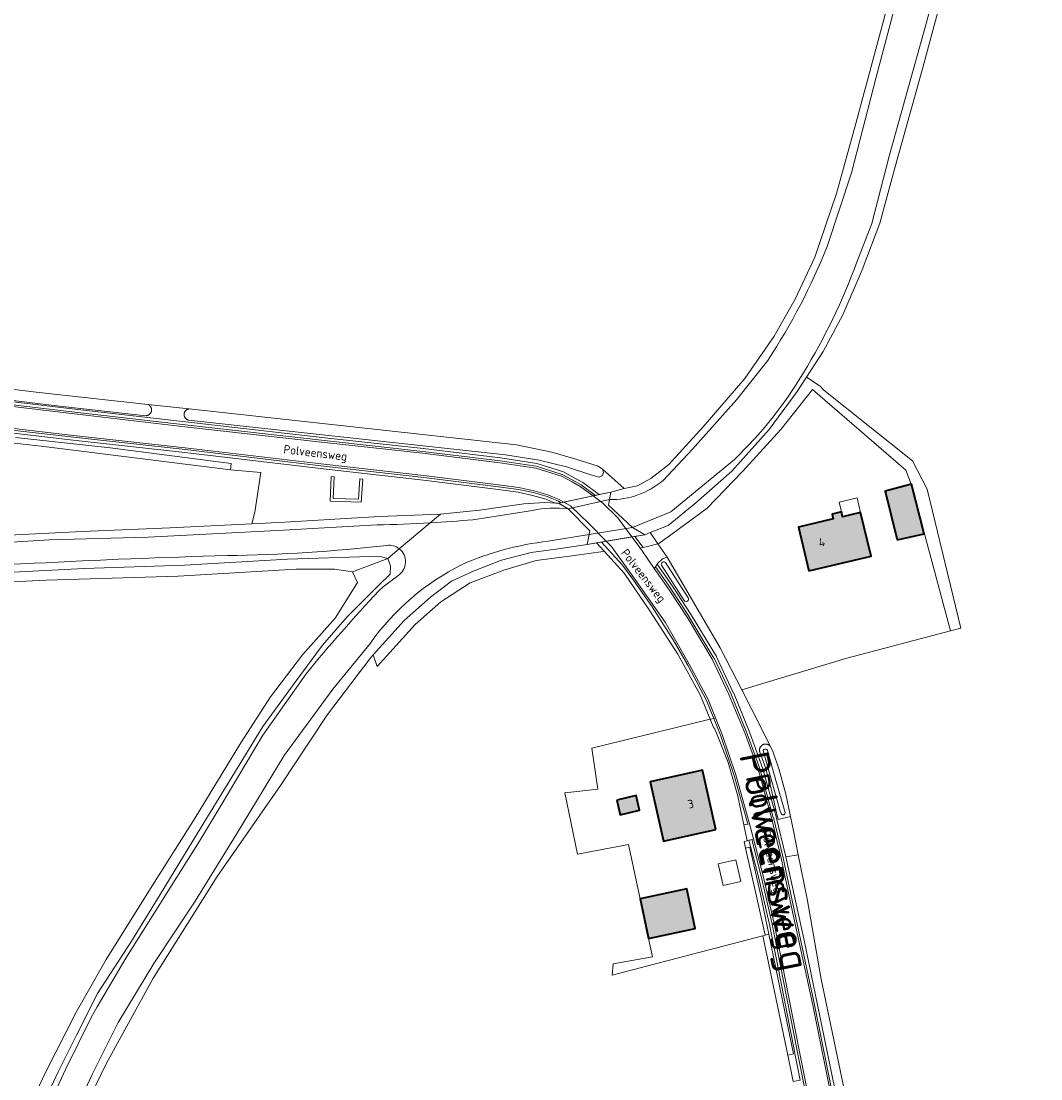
# Model space of a CAD drawing. Header units: metres. Extents: x 200031 to 204075, y 460125 to 464703.
# Tile 153 of 178: x 202792 to 203006, y 463139 to 463362. Entities that reach past the tile are written whole.
import ezdxf
from ezdxf.enums import TextEntityAlignment as Align

# ---------------------------------------------------------------- set-up
doc = ezdxf.new("R2010")
doc.units = ezdxf.units.M
doc.header["$LTSCALE"] = 2
for name, color, linetype, lineweight in [('B-WE-GR-BEPLANTING_CULTUUR_HEESTERS-GV', 253, 'Continuous', 18), ('B-WE-GR-GRAS-GV', 253, 'Continuous', 13), ('B-WE-KW-KUNSTWERK-GV', 253, 'Continuous', 18), ('B-WE-OG-BEBOUWING-GV', 253, 'Continuous', 35), ('B-WE-OG-BEBOUWING-T18', 253, 'Continuous', 18), ('B-WE-OG-BEBOUWING_LUIFEL-GV', 253, 'Continuous', 18), ('B-WE-OG-TERREIN_CULTUURSCHEIDING-GV', 253, 'Continuous', 18), ('B-WE-OG-TERREIN_ERF-GV', 253, 'Continuous', 18), ('B-WE-OG-TOPOGRAFIE-T18', 250, 'Continuous', 18), ('B-WE-OG-TOPOGRAFIE-T25_2000', 250, 'Continuous', 18), ('B-WE-OG-TOPOGRAFIE-T25_2500', 250, 'Continuous', 18), ('B-WE-OG-WATER_GREPPEL-GV', 253, 'Continuous', 18), ('B-WE-OG-WATER_SLOOT-GV', 253, 'Continuous', 18), ('B-WE-OG-WEG-GV', 253, 'Continuous', 18), ('B-WE-VH-VERHARDING_ASFALT-GV', 253, 'Continuous', 18), ('B-WE-VH-VERHARDING_BEDRIJFSVLOERPLAAT-GV', 253, 'Continuous', 18), ('B-WE-VH-VERHARDING_BETON-A', 254, 'Continuous', 25), ('B-WE-VH-VERHARDING_BETONSTRAATSTEEN-GV', 253, 'Continuous', 18), ('B-WE-VH-VERHARDING_FUNDERING_ZAND-GV', 253, 'Continuous', 18), ('B-WE-VH-VERHARDING_GRASBETONSTEEN-GV', 253, 'Continuous', 18)]:
    doc.layers.add(name, color=color, linetype=linetype, lineweight=lineweight)
doc.styles.add('NLCS-ISO-M1000-T18', font='NLCS-ISO.ttf', dxfattribs={"height": 1.8})
doc.styles.add('NLCS-ISO-M2000-T25', font='NLCS-ISO.ttf', dxfattribs={"height": 5})
doc.styles.add('NLCS-ISO-M2500-T25', font='NLCS-ISO.ttf', dxfattribs={"height": 6.25})

msp = doc.modelspace()

# ---------------------------------------------------------------- hatches: boundary and pattern name
at = {"layer": 'B-WE-VH-VERHARDING_BETON-A'}
h = msp.add_hatch(color=256, dxfattribs=at)
h.dxf.hatch_style = 1
h.paths.add_polyline_path([(202975.892, 463252.819), (202981.598, 463254.056), (202978.889, 463264.52), (202973.401, 463263.035)])
h = msp.add_hatch(color=256, dxfattribs=at)
h.dxf.hatch_style = 1
h.paths.add_polyline_path([(202957.359, 463246.273), (202970.411, 463249.386), (202968.222, 463258.561), (202964.437, 463257.658), (202964.189, 463258.699), (202962.205, 463258.226), (202962.441, 463257.235), (202955.159, 463255.498)])
h = msp.add_hatch(color=256, dxfattribs=at)
h.dxf.hatch_style = 1
h.paths.add_polyline_path([(202937.779, 463191.915), (202934.991, 463204.376), (202923.966, 463201.909), (202926.754, 463189.448)])
h = msp.add_hatch(color=256, dxfattribs=at)
h.dxf.hatch_style = 1
h.paths.add_polyline_path([(202916.913, 463198.028), (202917.629, 463194.986), (202921.736, 463195.972), (202921.008, 463199.036)])
h = msp.add_hatch(color=256, dxfattribs=at)
h.dxf.hatch_style = 1
h.paths.add_polyline_path([(202923.62, 463168.95), (202933.44, 463171.04), (202931.65, 463179.42), (202921.84, 463177.32)])

# ---------------------------------------------------------------- linework, layer by layer
at = {"layer": 'B-WE-GR-BEPLANTING_CULTUUR_HEESTERS-GV', "flags": 128}
msp.add_lwpolyline([(202862.871, 463265.63), (202862.594, 463261.384), (202857.257, 463261.528), (202857.468, 463266.1), (202856.87, 463266.152), (202856.63, 463260.944), (202863.155, 463260.769), (202863.469, 463265.578)], close=True, dxfattribs=at)
at = {"layer": 'B-WE-GR-GRAS-GV', "flags": 128}
for points in [[(202751.363, 463289.195), (202794.755, 463283.903), (202818.248, 463281.321), (202826.986, 463280.36), (202895.828, 463272.793), (202903.263, 463271.278), (202908.331, 463269.797), (202913.023, 463268.3), (202913.925, 463267.722), (202918.446, 463263.632), (202921.299, 463264.148), (202924.111, 463265.726), (202927.88, 463268.639), (202935.065, 463276.601), (202943.871, 463286.79), (202950.058, 463295.654), (202954.471, 463303.457), (202958.573, 463312.269), (202963.167, 463325.664), (202967.228, 463340.392), (202975.826, 463372.484), (202976.685, 463375.69)], [(202985.926, 463369.428), (202981.205, 463351.877), (202975.523, 463331.599), (202972.25, 463319.402), (202968.576, 463309.594), (202964.479, 463300.167), (202960.372, 463292.413), (202956.854, 463287.029), (202959.722, 463285.155), (202960.494, 463284.275), (202979.147, 463269.459), (202982.19, 463263.505), (202989.333, 463234.269), (202987.162, 463233.698), (202965.346, 463227.963), (202943.236, 463221.24), (202947.56, 463212.687), (202949.206, 463209.455), (202949.749, 463208.389), (202951.089, 463204.421), (202952.482, 463199.333), (202953.456, 463194.617), (202954.081, 463191.59), (202955.106, 463186.537), (202956.978, 463177.31), (202959.948, 463160.407), (202965.003, 463136.19)], [(202774.858, 463253.095), (202804.423, 463254.565), (202822.967, 463255.313), (202840.144, 463256.199), (202840.777, 463258.654), (202842.023, 463267.008), (202835.663, 463267.539), (202795.813, 463272.526), (202759.698, 463276.495)], [(202776.813, 463243.369), (202796.902, 463244.321), (202824.621, 463245.212), (202849.496, 463246.645), (202857.515, 463246.651), (202861.318, 463246.108), (202868.728, 463248.902), (202867.419, 463249.28), (202864.951, 463249.31), (202847.671, 463248.734), (202825.953, 463247.522), (202804.852, 463246.792), (202774.91, 463245.279)], [(202794.668, 463130.681), (202799.387, 463140.92), (202803.235, 463148.626), (202807.667, 463157.37), (202814.837, 463168.408), (202820.884, 463178.244), (202828.69, 463191.116), (202835.942, 463202.87), (202842.454, 463213.543), (202849.233, 463222.878), (202855.026, 463230.638), (202860.205, 463236.661), (202866.721, 463243.181), (202869.265, 463245.635), (202869.338, 463247.384), (202868.728, 463248.902), (202861.318, 463246.108), (202862.383, 463243.856), (202857.673, 463236.369), (202850.787, 463228.639), (202844.11, 463219.774), (202837.808, 463210.093), (202828.24, 463194.358), (202818.477, 463178.914), (202809.488, 463164.571), (202803.16, 463153.455), (202796.77, 463140.784), (202787.968, 463122.279)], [(202954.032, 463138.877), (202952.873, 463144.414), (202947.62, 463169.531), (202924.762, 463163.578), (202915.921, 463161.276), (202916.146, 463163.633), (202924.437, 463165.105), (202923.62, 463168.95), (202921.84, 463177.32), (202919.407, 463188.763), (202908.653, 463186.718), (202905.97, 463199.587), (202912.971, 463200.41), (202911.648, 463209.009), (202936.571, 463215.082), (202934.466, 463220.206), (202929.775, 463228.749), (202923.865, 463237.863), (202918.496, 463245.791), (202914.244, 463250.425), (202914.032, 463250.395), (202908.044, 463249.536), (202899.938, 463248.478), (202893.135, 463246.461), (202886.086, 463243.79), (202879.875, 463239.769), (202874.509, 463235.033), (202866.533, 463226.213), (202865.696, 463228.615), (202864.945, 463227.781), (202856.048, 463216.05), (202846.165, 463201.145), (202832.879, 463182.039), (202819.319, 463160.462), (202809.532, 463142.569), (202804.147, 463131.625)], [(202787.968, 463122.279), (202796.77, 463140.784), (202803.16, 463153.455), (202809.488, 463164.571), (202818.477, 463178.914), (202828.24, 463194.358), (202837.808, 463210.093), (202844.11, 463219.774), (202850.787, 463228.639), (202857.673, 463236.369), (202862.383, 463243.856), (202861.318, 463246.108), (202857.515, 463246.651), (202849.496, 463246.645), (202824.621, 463245.212), (202796.902, 463244.321), (202776.813, 463243.369)]]:
    msp.add_lwpolyline(points, dxfattribs=at)
for points in [[(202925.531, 463252.009), (202925.793, 463252.082), (202928.766, 463254.23), (202935.95, 463259.518), (202943.394, 463267.163), (202951.455, 463276.036), (202958.111, 463284.445), (202977.738, 463267.483), (202978.877, 463264.567), (202987.162, 463233.698), (202989.333, 463234.269), (202982.19, 463263.505), (202979.147, 463269.459), (202960.494, 463284.275), (202959.722, 463285.155), (202956.854, 463287.029), (202954.902, 463284.042), (202948.962, 463276.064), (202941.101, 463267.283), (202933.586, 463260.616), (202927.75, 463255.829), (202923.936, 463254.341)], [(202914.244, 463250.425), (202912.646, 463252.167), (202910.719, 463251.838), (202904.595, 463250.91), (202898.917, 463250.177), (202892.683, 463248.559), (202886.894, 463246.304), (202882.119, 463244.135), (202877.752, 463240.728), (202872.202, 463235.833), (202865.696, 463228.615), (202866.533, 463226.213), (202874.509, 463235.033), (202879.875, 463239.769), (202886.086, 463243.79), (202893.135, 463246.461), (202899.938, 463248.478), (202908.044, 463249.536), (202914.032, 463250.395)]]:
    msp.add_lwpolyline(points, close=True, dxfattribs=at)
at = {"layer": 'B-WE-KW-KUNSTWERK-GV', "flags": 128}
msp.add_lwpolyline([(202904.665, 463260.501), (202906.705, 463259.321), (202911.221, 463254.689), (202910.719, 463251.838), (202922.809, 463253.901), (202920.217, 463255.385), (202915.166, 463260.115), (202915.642, 463262.851)], close=True, dxfattribs=at)
at = {"layer": 'B-WE-OG-BEBOUWING-GV', "flags": 128}
for points in [[(202975.892, 463252.819), (202981.598, 463254.056), (202978.889, 463264.52), (202973.401, 463263.035)], [(202957.359, 463246.273), (202970.411, 463249.386), (202968.222, 463258.561), (202964.437, 463257.658), (202964.189, 463258.699), (202962.205, 463258.226), (202962.441, 463257.235), (202955.159, 463255.498)], [(202937.779, 463191.915), (202934.991, 463204.376), (202923.966, 463201.909), (202926.754, 463189.448)], [(202916.913, 463198.028), (202917.629, 463194.986), (202921.736, 463195.972), (202921.008, 463199.036)], [(202923.62, 463168.95), (202933.44, 463171.04), (202931.65, 463179.42), (202921.84, 463177.32)]]:
    msp.add_lwpolyline(points, close=True, dxfattribs=at)
at = {"layer": 'B-WE-OG-BEBOUWING_LUIFEL-GV', "flags": 128}
for points in [[(202968.22, 463258.56), (202967.482, 463261.664), (202963.697, 463260.761), (202964.189, 463258.699), (202964.44, 463257.66)], [(202939.283, 463180.108), (202943.016, 463180.943), (202941.99, 463185.53), (202938.256, 463184.695)]]:
    msp.add_lwpolyline(points, close=True, dxfattribs=at)
at = {"layer": 'B-WE-OG-TERREIN_CULTUURSCHEIDING-GV', "flags": 128}
for points in [[(202776.864, 463283.383), (202802.361, 463280.359), (202826.164, 463277.61), (202855.514, 463274.302), (202876.174, 463272.017), (202892.487, 463270.04), (202900.111, 463268.872), (202905.7, 463267.123), (202907.988, 463265.88), (202909.761, 463264.916), (202913.237, 463262.336), (202915.642, 463262.851), (202918.446, 463263.632), (202913.925, 463267.722), (202914.099, 463267.02), (202913.925, 463266.329), (202913.222, 463265.999), (202911.672, 463266.41), (202906.311, 463268.192), (202900.57, 463269.6), (202893.516, 463270.681), (202826.836, 463278.011), (202826.769, 463278.027), (202826.703, 463278.047), (202826.638, 463278.071), (202826.575, 463278.099), (202826.513, 463278.13), (202826.454, 463278.165), (202826.396, 463278.203), (202826.341, 463278.245), (202826.289, 463278.289), (202826.239, 463278.337), (202826.192, 463278.387), (202826.148, 463278.44), (202826.107, 463278.496), (202826.069, 463278.554), (202826.035, 463278.613), (202826.004, 463278.675), (202825.977, 463278.739), (202825.953, 463278.804), (202825.934, 463278.87), (202825.918, 463278.937), (202825.906, 463279.005), (202825.899, 463279.073), (202825.895, 463279.142), (202825.895, 463279.211), (202825.899, 463279.28), (202825.907, 463279.349), (202825.919, 463279.417), (202825.935, 463279.484), (202825.955, 463279.55), (202825.979, 463279.614), (202826.006, 463279.678), (202826.037, 463279.739), (202826.072, 463279.799), (202826.11, 463279.857), (202826.151, 463279.912), (202826.195, 463279.965), (202826.242, 463280.015), (202826.292, 463280.063), (202826.345, 463280.107), (202826.401, 463280.148), (202826.458, 463280.186), (202826.518, 463280.221), (202826.579, 463280.252), (202826.643, 463280.279), (202826.708, 463280.303), (202826.774, 463280.323), (202826.841, 463280.339), (202826.909, 463280.351), (202826.986, 463280.36), (202818.248, 463281.321), (202818.313, 463281.294), (202818.377, 463281.264), (202818.439, 463281.231), (202818.499, 463281.193), (202818.556, 463281.153), (202818.611, 463281.109), (202818.664, 463281.063), (202818.714, 463281.013), (202818.761, 463280.961), (202818.805, 463280.906), (202818.845, 463280.849), (202818.883, 463280.789), (202818.917, 463280.727), (202818.947, 463280.664), (202818.974, 463280.599), (202818.997, 463280.532), (202819.016, 463280.465), (202819.031, 463280.396), (202819.043, 463280.327), (202819.05, 463280.257), (202819.054, 463280.187), (202819.053, 463280.116), (202819.048, 463280.046), (202819.04, 463279.976), (202819.027, 463279.907), (202819.011, 463279.839), (202818.991, 463279.771), (202818.967, 463279.705), (202818.939, 463279.641), (202818.907, 463279.578), (202818.873, 463279.517), (202818.834, 463279.458), (202818.793, 463279.401), (202818.748, 463279.347), (202818.7, 463279.295), (202818.649, 463279.247), (202818.596, 463279.201), (202818.54, 463279.158), (202818.482, 463279.118), (202818.422, 463279.082), (202818.359, 463279.05), (202818.295, 463279.021), (202818.23, 463278.995), (202818.163, 463278.974), (202818.095, 463278.956), (202818.026, 463278.942), (202817.956, 463278.932), (202817.912, 463278.928), (202799.708, 463280.947), (202773.839, 463284.107)], [(202790.413, 463274.364), (202810.341, 463272.199), (202835.818, 463268.914), (202835.663, 463267.539), (202842.023, 463267.008), (202840.777, 463258.654), (202840.144, 463256.199), (202847.123, 463256.559), (202867.027, 463257.757), (202879.811, 463258.198), (202888.03, 463259.065), (202897.34, 463260.375), (202901.808, 463260.706), (202904.068, 463260.544), (202903.003, 463260.972), (202902.063, 463261.35), (202899.201, 463262.168), (202896.164, 463262.831), (202891.384, 463263.455), (202876.243, 463265.358), (202855.784, 463267.685), (202826.04, 463271.2), (202802.545, 463273.802), (202778.508, 463276.561)], [(202931.117, 463240.089), (202926.336, 463247.505)], [(202927.176, 463248.047), (202931.958, 463240.631)]]:
    msp.add_lwpolyline(points, dxfattribs=at)
for points in [[(202863.469, 463265.578), (202863.155, 463260.769), (202856.63, 463260.944), (202856.87, 463266.152), (202857.468, 463266.1), (202857.257, 463261.528), (202862.594, 463261.384), (202862.871, 463265.63)], [(202920.752, 463253.55), (202922.466, 463251.237), (202923.69, 463251.491), (202925.531, 463252.009), (202923.936, 463254.341), (202922.809, 463253.901)], [(202927.523, 463249.149), (202926.557, 463248.808), (202925.524, 463247.829), (202925.433, 463247.698), (202928.778, 463242.892), (202928.791, 463242.872), (202932.58, 463237.07), (202932.596, 463237.045), (202937.875, 463228.261), (202937.914, 463228.191), (202941.433, 463220.737), (202941.449, 463220.7), (202944.92, 463212.251), (202944.932, 463212.219), (202947.653, 463204.687), (202947.672, 463204.628), (202950.437, 463194.6), (202950.443, 463194.573), (202952.47, 463186.158), (202955.106, 463186.537), (202954.081, 463191.59), (202953.456, 463194.617), (202950.888, 463194.008), (202950.735, 463194.645), (202950.727, 463194.676), (202950.695, 463194.792), (202949.469, 463200.154), (202948.23, 463204.965), (202947.007, 463208.131), (202946.986, 463208.2), (202946.968, 463208.27), (202946.955, 463208.342), (202946.945, 463208.413), (202946.939, 463208.486), (202946.938, 463208.558), (202946.94, 463208.631), (202946.946, 463208.703), (202946.957, 463208.775), (202946.971, 463208.846), (202946.989, 463208.916), (202947.011, 463208.985), (202947.037, 463209.053), (202947.066, 463209.119), (202947.099, 463209.183), (202947.136, 463209.246), (202947.176, 463209.306), (202947.219, 463209.365), (202947.266, 463209.42), (202947.315, 463209.473), (202947.367, 463209.524), (202947.422, 463209.571), (202947.48, 463209.615), (202947.54, 463209.656), (202947.602, 463209.694), (202947.665, 463209.728), (202947.731, 463209.758), (202947.799, 463209.785), (202947.867, 463209.808), (202947.937, 463209.828), (202948.008, 463209.843), (202948.08, 463209.855), (202948.152, 463209.862), (202948.224, 463209.866), (202948.297, 463209.865), (202948.369, 463209.861), (202948.441, 463209.852), (202948.512, 463209.84), (202948.583, 463209.823), (202948.653, 463209.803), (202948.721, 463209.779), (202948.788, 463209.752), (202948.853, 463209.72), (202948.917, 463209.685), (202948.978, 463209.647), (202949.038, 463209.605), (202949.095, 463209.56), (202949.149, 463209.512), (202949.206, 463209.455), (202947.56, 463212.687), (202943.236, 463221.24), (202938.677, 463230.114)], [(202944.371, 463189.535), (202943.704, 463189.343), (202944.01, 463187.987), (202944.913, 463188.198), (202947.147, 463178.296), (202948.894, 463169.864), (202954.108, 463144.701), (202952.873, 463144.414), (202954.032, 463138.877), (202955.521, 463139.157), (202954.41, 463144.771), (202954.316, 463145.244), (202950.722, 463163.462), (202949.053, 463171.884), (202946.717, 463181.949), (202944.725, 463189.637), (202944.674, 463189.622)]]:
    msp.add_lwpolyline(points, close=True, dxfattribs=at)
at = {"layer": 'B-WE-OG-TERREIN_CULTUURSCHEIDING-GV'}
for points in [[(202926.336, 463247.505, -0.8595987), (202927.176, 463248.047)], [(202931.958, 463240.631, -0.9869686), (202931.117, 463240.089)]]:
    msp.add_lwpolyline(points, format="xyb", dxfattribs=at)
at = {"layer": 'B-WE-OG-TERREIN_ERF-GV', "flags": 128}
for points in [[(202925.531, 463252.009), (202927.523, 463249.149), (202938.677, 463230.114), (202943.236, 463221.24), (202965.346, 463227.963), (202987.162, 463233.698), (202978.877, 463264.567), (202977.738, 463267.483), (202958.111, 463284.445), (202951.455, 463276.036), (202943.394, 463267.163), (202935.95, 463259.518), (202928.766, 463254.23), (202925.793, 463252.082)], [(202975.892, 463252.819), (202973.401, 463263.035), (202978.889, 463264.52), (202981.598, 463254.056)], [(202957.359, 463246.273), (202955.159, 463255.498), (202962.441, 463257.235), (202962.205, 463258.226), (202964.189, 463258.699), (202964.437, 463257.658), (202968.222, 463258.561), (202970.411, 463249.386)], [(202923.62, 463168.95), (202924.437, 463165.105), (202916.146, 463163.633), (202915.921, 463161.276), (202924.762, 463163.578), (202947.62, 463169.531), (202948.169, 463169.674), (202946.236, 463178.122), (202944.01, 463187.987), (202943.704, 463189.343), (202944.371, 463189.535), (202943.662, 463192.875), (202943.651, 463192.873), (202942.355, 463198.903), (202940.35, 463206.015), (202937.459, 463213.221), (202937.345, 463213.198), (202936.571, 463215.082), (202911.648, 463209.009), (202912.971, 463200.41), (202905.97, 463199.587), (202908.653, 463186.718), (202919.407, 463188.763), (202921.84, 463177.32), (202931.65, 463179.42), (202933.44, 463171.04)], [(202937.779, 463191.915), (202926.754, 463189.448), (202923.966, 463201.909), (202934.991, 463204.376)], [(202916.913, 463198.028), (202921.008, 463199.036), (202921.736, 463195.972), (202917.629, 463194.986)]]:
    msp.add_lwpolyline(points, close=True, dxfattribs=at)
at = {"layer": 'B-WE-OG-WATER_GREPPEL-GV', "flags": 128}
msp.add_lwpolyline([(202759.698, 463276.495), (202795.813, 463272.526), (202835.663, 463267.539), (202835.818, 463268.914), (202810.341, 463272.199), (202790.413, 463274.364)], dxfattribs=at)
for points in [[(202948.169, 463169.674), (202948.894, 463169.864), (202947.147, 463178.296), (202944.913, 463188.198), (202944.01, 463187.987), (202946.236, 463178.122)], [(202952.873, 463144.414), (202954.108, 463144.701), (202948.894, 463169.864), (202948.169, 463169.674), (202947.62, 463169.531)]]:
    msp.add_lwpolyline(points, close=True, dxfattribs=at)
at = {"layer": 'B-WE-OG-WATER_SLOOT-GV', "flags": 128}
for points in [[(203005.664, 463515.989), (203005.979, 463494.273), (203006.135, 463483.116), (203005.968, 463477.86), (203004.848, 463462.007), (203002.599, 463445.457), (202999.575, 463428.827), (202994.995, 463409.699), (202988.371, 463385.002), (202981.811, 463360.656), (202974.221, 463333.496), (202970.572, 463319.376), (202967.405, 463311.216)], [(202967.405, 463311.216), (202970.572, 463319.376), (202974.221, 463333.496), (202981.811, 463360.656), (202988.371, 463385.002), (202994.995, 463409.699), (202999.575, 463428.827), (203002.599, 463445.457), (203004.848, 463462.007), (203005.968, 463477.86), (203006.135, 463483.116), (203005.979, 463494.273), (203005.664, 463515.989)], [(202961.198, 463314.561), (202966.284, 463330.028), (202971.52, 463350.176), (202977.981, 463374.82)], [(202977.981, 463374.82), (202971.52, 463350.176), (202966.284, 463330.028), (202961.198, 463314.561)], [(202975.826, 463372.484), (202967.228, 463340.392), (202963.167, 463325.664), (202958.573, 463312.269), (202954.471, 463303.457), (202950.058, 463295.654), (202943.871, 463286.79), (202935.065, 463276.601), (202927.88, 463268.639), (202924.111, 463265.726), (202921.299, 463264.148), (202918.446, 463263.632), (202915.642, 463262.851), (202913.237, 463262.336), (202912.717, 463262.224), (202912.456, 463262.169), (202911.935, 463262.057), (202905.81, 463260.746), (202905.226, 463260.621), (202904.934, 463260.559), (202904.665, 463260.501), (202904.068, 463260.544), (202901.808, 463260.706), (202897.34, 463260.375), (202888.03, 463259.065), (202879.811, 463258.198), (202877.661, 463256.395)], [(202804.147, 463131.625), (202809.532, 463142.569), (202819.319, 463160.462), (202832.879, 463182.039), (202846.165, 463201.145), (202856.048, 463216.05), (202864.945, 463227.781), (202865.696, 463228.615), (202872.202, 463235.833), (202877.752, 463240.728), (202882.119, 463244.135), (202886.894, 463246.304), (202892.683, 463248.559), (202898.917, 463250.177), (202904.595, 463250.91), (202910.719, 463251.838), (202912.646, 463252.167), (202913.702, 463252.347), (202914.002, 463252.398), (202914.724, 463252.521), (202920.09, 463253.437), (202920.752, 463253.55), (202922.809, 463253.901), (202923.936, 463254.341), (202927.75, 463255.829), (202933.586, 463260.616), (202941.101, 463267.283), (202948.962, 463276.064), (202954.902, 463284.042), (202956.854, 463287.029), (202960.372, 463292.413), (202964.479, 463300.167), (202968.576, 463309.594), (202972.25, 463319.402), (202975.523, 463331.599), (202981.205, 463351.877), (202985.926, 463369.428)], [(202773.839, 463284.107), (202799.708, 463280.947), (202817.912, 463278.928), (202817.956, 463278.932), (202818.026, 463278.942), (202818.095, 463278.956), (202818.163, 463278.974), (202818.23, 463278.995), (202818.295, 463279.021), (202818.359, 463279.05), (202818.422, 463279.082), (202818.482, 463279.118), (202818.54, 463279.158), (202818.596, 463279.201), (202818.649, 463279.247), (202818.7, 463279.295), (202818.748, 463279.347), (202818.793, 463279.401), (202818.834, 463279.458), (202818.873, 463279.517), (202818.907, 463279.578), (202818.939, 463279.641), (202818.967, 463279.705), (202818.991, 463279.771), (202819.011, 463279.839), (202819.027, 463279.907), (202819.04, 463279.976), (202819.048, 463280.046), (202819.053, 463280.116), (202819.054, 463280.187), (202819.05, 463280.257), (202819.043, 463280.327), (202819.031, 463280.396), (202819.016, 463280.465), (202818.997, 463280.532), (202818.974, 463280.599), (202818.947, 463280.664), (202818.917, 463280.727), (202818.883, 463280.789), (202818.845, 463280.849), (202818.805, 463280.906), (202818.761, 463280.961), (202818.714, 463281.013), (202818.664, 463281.063), (202818.611, 463281.109), (202818.556, 463281.153), (202818.499, 463281.193), (202818.439, 463281.231), (202818.377, 463281.264), (202818.313, 463281.294), (202818.248, 463281.321), (202794.755, 463283.903), (202751.363, 463289.195)], [(202926.648, 463265.326), (202932.872, 463271.868), (202942.088, 463282.278), (202948.679, 463290.57)], [(202948.679, 463290.57), (202942.088, 463282.278), (202932.872, 463271.868), (202926.648, 463265.326)], [(202941.666, 463269.753), (202928.26, 463258.734), (202920.217, 463255.385), (202911.09, 463253.943), (202902.476, 463252.522)], [(202915.373, 463261.305), (202915.166, 463260.115), (202920.217, 463255.385), (202928.26, 463258.734), (202941.666, 463269.753)], [(202902.476, 463252.522), (202911.09, 463253.943), (202920.217, 463255.385), (202915.166, 463260.115), (202915.373, 463261.305), (202906.705, 463259.321)], [(202906.705, 463259.321), (202915.373, 463261.305)], [(202877.661, 463256.395), (202879.811, 463258.198), (202867.027, 463257.757), (202847.123, 463256.559), (202840.144, 463256.199), (202822.967, 463255.313), (202804.423, 463254.565), (202774.858, 463253.095)], [(202886.662, 463257.06), (202899.204, 463259.028)], [(202899.204, 463259.028), (202886.662, 463257.06)], [(202668.403, 463249.766), (202692.801, 463248.806), (202712.86, 463248.674), (202745.61, 463249.969), (202780.337, 463251.803), (202797.567, 463252.8), (202818.356, 463253.408), (202846.78, 463254.86), (202866.483, 463255.947)], [(202866.483, 463255.947), (202846.78, 463254.86), (202818.356, 463253.408), (202797.567, 463252.8), (202780.337, 463251.803), (202745.61, 463249.969), (202712.86, 463248.674), (202692.801, 463248.806), (202668.403, 463249.766)], [(202871.155, 463250.937), (202877.661, 463256.395)], [(202877.661, 463256.395), (202871.155, 463250.937)], [(202774.91, 463245.279), (202804.852, 463246.792), (202825.953, 463247.522), (202847.671, 463248.734), (202864.951, 463249.31), (202867.419, 463249.28), (202868.728, 463248.902), (202871.155, 463250.937)], [(202871.155, 463250.937), (202868.728, 463248.902), (202869.338, 463247.384), (202869.265, 463245.635), (202866.721, 463243.181), (202860.205, 463236.661), (202855.026, 463230.638), (202849.233, 463222.878), (202842.454, 463213.543), (202835.942, 463202.87), (202828.69, 463191.116), (202820.884, 463178.244), (202814.837, 463168.408), (202807.667, 463157.37), (202803.235, 463148.626), (202799.387, 463140.92), (202794.668, 463130.681)], [(202926.336, 463247.505), (202931.117, 463240.089)], [(202931.958, 463240.631), (202927.176, 463248.047)], [(202866.85, 463242.116), (202867.768, 463242.916), (202870.885, 463245.27)], [(202870.885, 463245.27), (202867.768, 463242.916), (202866.85, 463242.116)], [(202865.085, 463231.106), (202857.201, 463221.407), (202846.951, 463207.465), (202836.938, 463190.905), (202828.203, 463176.818), (202819.532, 463163.726), (202812.041, 463151.319), (202806.546, 463140.381), (202800.073, 463126.383)], [(202800.073, 463126.383), (202806.546, 463140.381), (202812.041, 463151.319), (202819.532, 463163.726), (202828.203, 463176.818), (202836.938, 463190.905), (202846.951, 463207.465), (202857.201, 463221.407), (202865.085, 463231.106)], [(202794.004, 463126.416), (202800.938, 463141.427), (202806.381, 463152.337), (202807.596, 463154.564), (202813.636, 463164.807), (202829.11, 463189.417), (202833.694, 463196.977), (202842.488, 463211.764), (202851.555, 463224.665)], [(202851.555, 463224.665), (202842.488, 463211.764), (202833.694, 463196.977), (202829.11, 463189.417), (202813.636, 463164.807), (202807.596, 463154.564), (202806.381, 463152.337), (202800.938, 463141.427), (202794.004, 463126.416)], [(202951.544, 463195.151), (202951.288, 463195.776), (202947.762, 463208.247)], [(202947.762, 463208.247), (202951.288, 463195.776), (202951.544, 463195.151)], [(202948.611, 463208.489), (202950.53, 463201.698), (202952.32, 463195.437)], [(202952.32, 463195.437), (202950.53, 463201.698), (202948.611, 463208.489)], [(202965.003, 463136.19), (202959.948, 463160.407), (202956.978, 463177.31), (202955.106, 463186.537), (202952.47, 463186.158), (202956.385, 463168.261), (202960.561, 463148.192), (202961.402, 463144.085), (202965.642, 463123.562)]]:
    msp.add_lwpolyline(points, dxfattribs=at)
at = {"layer": 'B-WE-OG-WATER_SLOOT-GV'}
for points in [[(202948.679, 463290.57, 0.0510939), (202961.198, 463314.561)], [(202961.198, 463314.561, -0.0510939), (202948.679, 463290.57)], [(202967.405, 463311.216, -0.0504049), (202956.179, 463287.982)], [(202956.179, 463287.982, 0.0504049), (202967.405, 463311.216)], [(202956.179, 463287.982, -0.0686678), (202941.666, 463269.753)], [(202941.666, 463269.753, 0.0686678), (202956.179, 463287.982)], [(202915.373, 463261.305, 0.1868168), (202926.648, 463265.326)], [(202926.648, 463265.326, -0.1868168), (202915.373, 463261.305)], [(202899.204, 463259.028, -0.0758814), (202906.705, 463259.321)], [(202906.705, 463259.321, 0.0758814), (202899.204, 463259.028)], [(202866.483, 463255.947, 0.0094605), (202877.661, 463256.395)], [(202877.661, 463256.395, -0.0094605), (202866.483, 463255.947)], [(202877.661, 463256.395, 0.0074767), (202886.662, 463257.06)], [(202886.662, 463257.06, -0.0074767), (202877.661, 463256.395)], [(202868.523, 463251.664, -0.0249584), (202834.997, 463249.509)], [(202834.997, 463249.509, 0.0249584), (202868.523, 463251.664)], [(202871.155, 463250.937, 0.2032894), (202868.523, 463251.664)], [(202868.523, 463251.664, -0.2032894), (202871.155, 463250.937)], [(202902.476, 463252.522, 0.0749225), (202884.367, 463247.639)], [(202884.367, 463247.639, -0.0749225), (202902.476, 463252.522)], [(202834.997, 463249.509, 0.0065723), (202794.346, 463247.882)], [(202794.346, 463247.882, -0.0065723), (202834.997, 463249.509)], [(202870.885, 463245.27, 0.5128318), (202871.155, 463250.937)], [(202871.155, 463250.937, -0.5128318), (202870.885, 463245.27)], [(202794.346, 463247.882, 0.0008795), (202749.082, 463245.676)], [(202749.082, 463245.676, -0.0008795), (202794.346, 463247.882)], [(202884.367, 463247.639, 0.1221026), (202865.085, 463231.106)], [(202865.085, 463231.106, -0.1221026), (202884.367, 463247.639)], [(202927.176, 463248.047, 0.8595987), (202926.336, 463247.505)], [(202851.555, 463224.665, -0.0140062), (202866.85, 463242.116)], [(202866.85, 463242.116, 0.0140062), (202851.555, 463224.665)], [(202931.117, 463240.089, 0.9869686), (202931.958, 463240.631)], [(202947.762, 463208.247, -1.0359454), (202948.611, 463208.489)], [(202948.611, 463208.489, 1.0359454), (202947.762, 463208.247)], [(202952.32, 463195.437, -0.7557757), (202951.544, 463195.151)], [(202951.544, 463195.151, 0.7557757), (202952.32, 463195.437)]]:
    msp.add_lwpolyline(points, format="xyb", dxfattribs=at)
at = {"layer": 'B-WE-OG-WATER_SLOOT-GV', "flags": 128}
for points in [[(202826.069, 463278.554), (202826.107, 463278.496), (202826.148, 463278.44), (202826.192, 463278.387), (202826.239, 463278.337), (202826.289, 463278.289), (202826.341, 463278.245), (202826.396, 463278.203), (202826.454, 463278.165), (202826.513, 463278.13), (202826.575, 463278.099), (202826.638, 463278.071), (202826.703, 463278.047), (202826.769, 463278.027), (202826.836, 463278.011), (202893.516, 463270.681), (202900.57, 463269.6), (202906.311, 463268.192), (202911.672, 463266.41), (202913.222, 463265.999), (202913.925, 463266.329), (202914.099, 463267.02), (202913.925, 463267.722), (202913.023, 463268.3), (202908.331, 463269.797), (202903.263, 463271.278), (202895.828, 463272.793), (202826.986, 463280.36), (202826.909, 463280.351), (202826.841, 463280.339), (202826.774, 463280.323), (202826.708, 463280.303), (202826.643, 463280.279), (202826.579, 463280.252), (202826.518, 463280.221), (202826.458, 463280.186), (202826.401, 463280.148), (202826.345, 463280.107), (202826.292, 463280.063), (202826.242, 463280.015), (202826.195, 463279.965), (202826.151, 463279.912), (202826.11, 463279.857), (202826.072, 463279.799), (202826.037, 463279.739), (202826.006, 463279.678), (202825.979, 463279.614), (202825.955, 463279.55), (202825.935, 463279.484), (202825.919, 463279.417), (202825.907, 463279.349), (202825.899, 463279.28), (202825.895, 463279.211), (202825.895, 463279.142), (202825.899, 463279.073), (202825.906, 463279.005), (202825.918, 463278.937), (202825.934, 463278.87), (202825.953, 463278.804), (202825.977, 463278.739), (202826.004, 463278.675), (202826.035, 463278.613)], [(202950.695, 463194.792), (202950.727, 463194.676), (202950.735, 463194.645), (202950.888, 463194.008), (202953.456, 463194.617), (202952.482, 463199.333), (202951.089, 463204.421), (202949.749, 463208.389), (202949.206, 463209.455), (202949.149, 463209.512), (202949.095, 463209.56), (202949.038, 463209.605), (202948.978, 463209.647), (202948.917, 463209.685), (202948.853, 463209.72), (202948.788, 463209.752), (202948.721, 463209.779), (202948.653, 463209.803), (202948.583, 463209.823), (202948.512, 463209.84), (202948.441, 463209.852), (202948.369, 463209.861), (202948.297, 463209.865), (202948.224, 463209.866), (202948.152, 463209.862), (202948.08, 463209.855), (202948.008, 463209.843), (202947.937, 463209.828), (202947.867, 463209.808), (202947.799, 463209.785), (202947.731, 463209.758), (202947.665, 463209.728), (202947.602, 463209.694), (202947.54, 463209.656), (202947.48, 463209.615), (202947.422, 463209.571), (202947.367, 463209.524), (202947.315, 463209.473), (202947.266, 463209.42), (202947.219, 463209.365), (202947.176, 463209.306), (202947.136, 463209.246), (202947.099, 463209.183), (202947.066, 463209.119), (202947.037, 463209.053), (202947.011, 463208.985), (202946.989, 463208.916), (202946.971, 463208.846), (202946.957, 463208.775), (202946.946, 463208.703), (202946.94, 463208.631), (202946.938, 463208.558), (202946.939, 463208.486), (202946.945, 463208.413), (202946.955, 463208.342), (202946.968, 463208.27), (202946.986, 463208.2), (202947.007, 463208.131), (202948.23, 463204.965), (202949.469, 463200.154)]]:
    msp.add_lwpolyline(points, close=True, dxfattribs=at)
at = {"layer": 'B-WE-OG-WEG-GV', "flags": 128}
for points in [[(202776.793, 463282.787), (202802.292, 463279.763), (202826.096, 463277.013), (202855.447, 463273.706), (202876.105, 463271.421), (202892.405, 463269.445), (202899.976, 463268.286), (202905.465, 463266.568), (202907.702, 463265.352), (202909.438, 463264.409), (202912.456, 463262.169), (202912.717, 463262.224), (202913.237, 463262.336), (202909.761, 463264.916), (202907.988, 463265.88), (202905.7, 463267.123), (202900.111, 463268.872), (202892.487, 463270.04), (202876.174, 463272.017), (202855.514, 463274.302), (202826.164, 463277.61), (202802.361, 463280.359), (202776.864, 463283.383)], [(202778.508, 463276.561), (202802.545, 463273.802), (202826.04, 463271.2), (202855.784, 463267.685), (202876.243, 463265.358), (202891.384, 463263.455), (202896.164, 463262.831), (202899.201, 463262.168), (202902.063, 463261.35), (202903.003, 463260.972), (202904.068, 463260.544), (202904.665, 463260.501), (202904.934, 463260.559), (202905.226, 463260.621), (202904.633, 463260.963), (202903.227, 463261.529), (202902.258, 463261.918), (202899.347, 463262.75), (202896.267, 463263.423), (202891.46, 463264.05), (202876.314, 463265.954), (202855.853, 463268.281), (202826.109, 463271.797), (202802.612, 463274.399), (202778.576, 463277.158)], [(202965.642, 463123.562), (202961.402, 463144.085), (202960.561, 463148.192), (202956.385, 463168.261), (202952.47, 463186.158), (202950.443, 463194.573), (202950.437, 463194.6), (202947.672, 463204.628), (202947.653, 463204.687), (202944.932, 463212.219), (202944.92, 463212.251), (202941.449, 463220.7), (202941.433, 463220.737), (202937.914, 463228.191), (202937.875, 463228.261), (202932.596, 463237.045), (202932.58, 463237.07), (202928.791, 463242.872), (202928.778, 463242.892), (202925.433, 463247.698), (202925.067, 463247.173), (202928.282, 463242.554), (202928.29, 463242.542), (202932.075, 463236.746), (202932.085, 463236.73), (202937.354, 463227.962), (202937.379, 463227.918), (202940.886, 463220.491), (202940.896, 463220.468), (202944.362, 463212.032), (202944.369, 463212.012), (202947.085, 463204.494), (202947.096, 463204.457), (202949.857, 463194.447), (202949.861, 463194.43), (202951.903, 463185.948), (202951.906, 463185.935), (202954.103, 463175.618), (202958.46, 463155.36), (202958.461, 463155.354), (202962.88, 463133.449)], [(202960.967, 463114.734), (202954.905, 463145.36), (202951.311, 463163.578), (202949.64, 463172.01), (202947.3, 463182.093), (202945.302, 463189.803), (202945.114, 463189.749), (202944.725, 463189.637), (202946.717, 463181.949), (202949.053, 463171.884), (202950.722, 463163.462), (202954.316, 463145.244), (202954.41, 463144.771), (202955.521, 463139.157)]]:
    msp.add_lwpolyline(points, dxfattribs=at)
for points in [[(202920.752, 463253.55), (202920.09, 463253.437), (202921.604, 463251.392), (202921.819, 463251.102), (202922.466, 463251.237)], [(202920.282, 463244.542), (202918.131, 463247.52), (202913.702, 463252.347), (202912.646, 463252.167), (202914.244, 463250.425), (202918.496, 463245.791), (202923.865, 463237.863), (202929.775, 463228.749), (202934.466, 463220.206), (202936.571, 463215.082), (202936.718, 463215.118), (202937.308, 463215.261), (202935.769, 463219.048), (202931.836, 463226.448), (202928.789, 463231.757), (202924.344, 463238.742), (202920.286, 463244.537), (202920.284, 463244.539)], [(202944.41, 463193.272), (202941.618, 463203.226), (202938.734, 463211.735), (202937.308, 463215.261), (202936.718, 463215.118), (202936.571, 463215.082), (202937.345, 463213.198), (202937.459, 463213.221), (202940.35, 463206.015), (202942.355, 463198.903), (202943.651, 463192.873), (202943.662, 463192.875), (202944.107, 463192.947), (202944.477, 463193.007)], [(202949.64, 463172.01), (202951.311, 463163.578), (202954.905, 463145.36), (202960.967, 463114.734), (202972.374, 463059.138), (202984.249, 463001.732), (202984.765, 462999.23), (202986.843, 462989.604), (202986.845, 462989.594), (202987.231, 462989.677), (202985.151, 462999.311), (202984.633, 463001.815), (202972.767, 463059.225), (202961.365, 463114.825), (202955.294, 463145.443), (202951.701, 463163.671), (202950.024, 463172.109), (202947.695, 463182.175), (202945.691, 463189.915), (202945.302, 463189.803), (202947.3, 463182.093)]]:
    msp.add_lwpolyline(points, close=True, dxfattribs=at)
at = {"layer": 'B-WE-VH-VERHARDING_ASFALT-GV', "flags": 128}
for points in [[(202778.621, 463277.555), (202802.657, 463274.796), (202826.154, 463272.194), (202855.899, 463268.678), (202876.362, 463266.351), (202891.511, 463264.447), (202896.336, 463263.817), (202899.445, 463263.138), (202902.388, 463262.297), (202903.376, 463261.9), (202904.808, 463261.324), (202905.81, 463260.746), (202911.935, 463262.057), (202909.222, 463264.071), (202907.511, 463265.001), (202905.308, 463266.198), (202899.885, 463267.895), (202892.351, 463269.049), (202876.059, 463271.024), (202855.403, 463273.308), (202826.051, 463276.616), (202802.245, 463279.366), (202776.746, 463282.39)], [(202962.482, 463133.397), (202958.07, 463155.269), (202953.712, 463175.534), (202951.514, 463185.857), (202949.472, 463194.338), (202946.71, 463204.354), (202943.993, 463211.877), (202940.525, 463220.317), (202937.014, 463227.753), (202931.741, 463236.526), (202927.955, 463242.324), (202924.823, 463246.823), (202922.245, 463250.527), (202921.819, 463251.102), (202921.604, 463251.392), (202920.09, 463253.437), (202914.724, 463252.521), (202915.782, 463251.455), (202916.337, 463250.687), (202920.61, 463244.771), (202927.101, 463235.503), (202932.186, 463226.641), (202936.132, 463219.218), (202937.701, 463215.357), (202939.114, 463211.878), (202941.998, 463203.356), (202944.794, 463193.378), (202944.874, 463193.071), (202945.691, 463189.915), (202947.695, 463182.175), (202950.024, 463172.109), (202951.701, 463163.671), (202955.294, 463145.443), (202961.365, 463114.825)]]:
    msp.add_lwpolyline(points, dxfattribs=at)
msp.add_lwpolyline([(202914.724, 463252.521), (202920.09, 463253.437), (202917.142, 463257.417), (202913.977, 463260.541), (202911.935, 463262.057), (202905.81, 463260.746), (202907.205, 463259.942), (202911.051, 463256.225)], close=True, dxfattribs=at)
at = {"layer": 'B-WE-VH-VERHARDING_BEDRIJFSVLOERPLAAT-GV', "flags": 128}
for points in [[(202911.935, 463262.057), (202913.977, 463260.541), (202917.142, 463257.417), (202920.09, 463253.437), (202922.809, 463253.901), (202920.217, 463255.385), (202915.166, 463260.115), (202915.642, 463262.851)], [(202914.724, 463252.521), (202911.051, 463256.225), (202907.205, 463259.942), (202905.81, 463260.746), (202904.665, 463260.501), (202906.705, 463259.321), (202911.221, 463254.689), (202910.719, 463251.838)]]:
    msp.add_lwpolyline(points, close=True, dxfattribs=at)
at = {"layer": 'B-WE-VH-VERHARDING_BETONSTRAATSTEEN-GV', "flags": 128}
msp.add_lwpolyline([(202944.725, 463189.637), (202945.114, 463189.749), (202945.302, 463189.803), (202945.691, 463189.915), (202944.874, 463193.071), (202944.477, 463193.007), (202944.107, 463192.947), (202943.662, 463192.875), (202944.371, 463189.535), (202944.674, 463189.622)], close=True, dxfattribs=at)
at = {"layer": 'B-WE-VH-VERHARDING_FUNDERING_ZAND-GV', "flags": 128}
msp.add_lwpolyline([(202925.067, 463247.173), (202925.433, 463247.698), (202925.524, 463247.829), (202926.557, 463248.808), (202927.523, 463249.149), (202925.531, 463252.009), (202923.69, 463251.491), (202922.466, 463251.237), (202921.819, 463251.102), (202922.245, 463250.527), (202924.823, 463246.823)], close=True, dxfattribs=at)
at = {"layer": 'B-WE-VH-VERHARDING_GRASBETONSTEEN-GV', "flags": 128}
for points in [[(202776.746, 463282.39), (202802.245, 463279.366), (202826.051, 463276.616), (202855.403, 463273.308), (202876.059, 463271.024), (202892.351, 463269.049), (202899.885, 463267.895), (202905.308, 463266.198), (202907.511, 463265.001), (202909.222, 463264.071), (202911.935, 463262.057), (202912.456, 463262.169), (202909.438, 463264.409), (202907.702, 463265.352), (202905.465, 463266.568), (202899.976, 463268.286), (202892.405, 463269.445), (202876.105, 463271.421), (202855.447, 463273.706), (202826.096, 463277.013), (202802.292, 463279.763), (202776.793, 463282.787)], [(202778.576, 463277.158), (202802.612, 463274.399), (202826.109, 463271.797), (202855.853, 463268.281), (202876.314, 463265.954), (202891.46, 463264.05), (202896.267, 463263.423), (202899.347, 463262.75), (202902.258, 463261.918), (202903.227, 463261.529), (202904.633, 463260.963), (202905.226, 463260.621), (202905.81, 463260.746), (202904.808, 463261.324), (202903.376, 463261.9), (202902.388, 463262.297), (202899.445, 463263.138), (202896.336, 463263.817), (202891.511, 463264.447), (202876.362, 463266.351), (202855.899, 463268.678), (202826.154, 463272.194), (202802.657, 463274.796), (202778.621, 463277.555)], [(202962.88, 463133.449), (202958.461, 463155.354), (202958.46, 463155.36), (202954.103, 463175.618), (202951.906, 463185.935), (202951.903, 463185.948), (202949.861, 463194.43), (202949.857, 463194.447), (202947.096, 463204.457), (202947.085, 463204.494), (202944.369, 463212.012), (202944.362, 463212.032), (202940.896, 463220.468), (202940.886, 463220.491), (202937.379, 463227.918), (202937.354, 463227.962), (202932.085, 463236.73), (202932.075, 463236.746), (202928.29, 463242.542), (202928.282, 463242.554), (202925.067, 463247.173), (202924.823, 463246.823), (202927.955, 463242.324), (202931.741, 463236.526), (202937.014, 463227.753), (202940.525, 463220.317), (202943.993, 463211.877), (202946.71, 463204.354), (202949.472, 463194.338), (202951.514, 463185.857), (202953.712, 463175.534), (202958.07, 463155.269), (202962.482, 463133.397)]]:
    msp.add_lwpolyline(points, dxfattribs=at)
for points in [[(202914.724, 463252.521), (202914.002, 463252.398), (202913.702, 463252.347), (202918.131, 463247.52), (202920.282, 463244.542), (202920.284, 463244.539), (202920.286, 463244.537), (202924.344, 463238.742), (202928.789, 463231.757), (202931.836, 463226.448), (202935.769, 463219.048), (202937.308, 463215.261), (202937.701, 463215.357), (202936.132, 463219.218), (202932.186, 463226.641), (202927.101, 463235.503), (202920.61, 463244.771), (202916.337, 463250.687), (202915.782, 463251.455)], [(202937.701, 463215.357), (202937.308, 463215.261), (202938.734, 463211.735), (202941.618, 463203.226), (202944.41, 463193.272), (202944.477, 463193.007), (202944.874, 463193.071), (202944.794, 463193.378), (202941.998, 463203.356), (202939.114, 463211.878)]]:
    msp.add_lwpolyline(points, close=True, dxfattribs=at)

# ---------------------------------------------------------------- texts
at = {"layer": 'B-WE-OG-BEBOUWING-T18', "style": 'NLCS-ISO-M1000-T18'}
for s, rotation, p in [('4', 13.4, (202960.032, 463252.308)), ('3', 12.6, (202932.482, 463197.271))]:
    msp.add_text(s, height=1.8, rotation=rotation, dxfattribs=at).set_placement(p, align=Align.MIDDLE)
at = {"layer": 'B-WE-OG-TOPOGRAFIE-T18', "style": 'NLCS-ISO-M1000-T18'}
for rotation, p in [(353.1977, (202853.486, 463270.865)), (308.01053, (202922.34, 463245.127)), (281.2, (202949.32, 463185.09))]:
    msp.add_text('Polveensweg', height=1.8, rotation=rotation, dxfattribs=at).set_placement(p, align=Align.MIDDLE)
at = {"layer": 'B-WE-OG-TOPOGRAFIE-T25_2000', "style": 'NLCS-ISO-M2000-T25'}
msp.add_text('Polveensweg', height=5, rotation=281.2, dxfattribs=at).set_placement((202949.32, 463185.09), align=Align.MIDDLE)
at = {"layer": 'B-WE-OG-TOPOGRAFIE-T25_2500', "style": 'NLCS-ISO-M2500-T25'}
msp.add_text('Polveensweg', height=6.25, rotation=281.2, dxfattribs=at).set_placement((202949.32, 463185.09), align=Align.MIDDLE)

doc.saveas('drawing.dxf')
